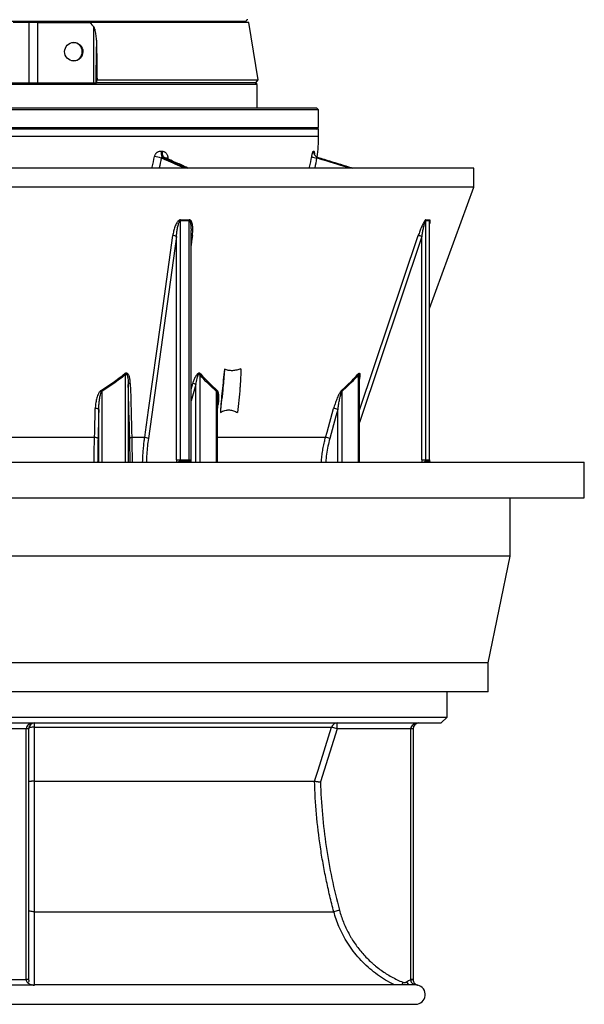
# Model space of a CAD drawing. Header units: millimetres. Extents: x 3239 to 9129, y 147 to 12352.
# Tile 2 of 5: x 6217 to 9129, y 147 to 5221. Entities that reach past the tile are written whole.
import ezdxf

# ---------------------------------------------------------------- set-up
doc = ezdxf.new("R2010")
doc.units = ezdxf.units.MM
doc.header["$LTSCALE"] = 5

msp = doc.modelspace()

# ---------------------------------------------------------------- linework, layer by layer
at = {"color": 8, "linetype": 'Continuous', "lineweight": 25}
for p, q in [((7383.7, 5211.7), (4983.6, 5211.7)), ((4608.6, 4621.7), (7758.6, 4621.7)), ((6981, 4508.2), (6980.6, 4503.7)), ((8290.9, 4103.5), (7968.9, 3146.1)), ((6762.2, 2941.3), (6762.2, 3390.9)), ((7146.4, 3390.9), (7146.4, 2941.3)), ((7964.5, 2941.3), (7964.5, 3390.9)), ((6640.1, 3305.1), (6640.1, 2941.3)), ((6777.1, 3341.6), (6777.1, 2941.3)), ((7101, 3317.5), (7109.6, 3346.7)), ((7125.9, 3341.6), (7101, 3257.2)), ((7125.9, 2941.3), (7125.9, 3341.6)), ((7232.6, 2941.3), (7232.6, 3305.1)), ((7878.2, 3305.1), (7878.2, 2941.3)), ((6625.2, 2941.3), (6625.2, 3212.1)), ((7237.1, 3217.3), (7237, 3217)), ((7857.8, 2941.3), (7857.8, 3212.1)), ((7794.4, 3067.6), (7237, 3067.6)), ((7046.3, 2944.6), (7047, 2941.3)), ((7091.7, 2952.1), (7101, 2952.1)), ((7093.2, 2941.3), (7092.5, 2944.6)), ((8312.4, 2944.6), (8314.1, 2941.3)), ((8329.7, 2952.1), (8330.8, 2952.1)), ((8333.3, 2941.3), (8331.5, 2944.6)), ((8192.7, 260.2), (8187.1, 246.6)), ((8211.8, 262.3), (8222.7, 246.6))]:
    msp.add_line(p, q, dxfattribs=at)
at = {"color": 7, "linetype": 'Continuous', "lineweight": 25}
for p, q in [((6266.8, 5206.6), (6183.6, 5206.6)), ((6266.8, 4896.6), (6266.8, 5206.6)), ((6310.2, 5206.6), (6266.8, 5206.6)), ((6311.1, 4896.6), (6310.2, 5206.6)), ((6310.2, 5206.6), (6392, 5206.6)), ((6392, 5206.6), (6579.5, 5206.6)), ((7398.6, 5206.6), (6579.5, 5206.6)), ((6599.8, 4896.6), (6598.9, 5184.1)), ((7383.6, 5206.6), (7383.7, 5211.7)), ((7446.3, 4911.4), (7398.6, 5206.6)), ((6610.9, 4896.6), (6614, 5081)), ((7441.1, 4886.6), (4926.1, 4886.6)), ((5754.1, 4896.6), (6613.1, 4896.6)), ((6613.9, 4896.6), (6613.1, 4896.6)), ((6613.9, 4896.6), (6616.1, 4911.4)), ((7435.6, 4896.6), (6613.9, 4896.6)), ((6616.1, 4911.4), (7446.3, 4911.4)), ((7441.1, 4886.6), (7431.1, 4896.6)), ((7435.6, 4896.6), (7446.3, 4911.4)), ((7441.1, 4766.6), (7441.1, 4886.6)), ((7758.6, 4756.6), (4608.6, 4756.6)), ((4618.6, 4766.6), (7748.6, 4766.6)), ((7758.6, 4756.6), (7748.6, 4766.6)), ((7758.6, 4666.6), (7758.6, 4756.6)), ((4608.6, 4666.6), (7638.8, 4666.6)), ((7638.8, 4656.6), (4608.6, 4656.6)), ((7638.8, 4666.6), (7758.6, 4666.6)), ((7758.6, 4656.6), (7638.8, 4656.6)), ((7748.6, 4656.6), (7758.6, 4666.6)), ((7758.6, 4621.7), (7758.6, 4656.6)), ((6964.7, 4510.7), (6964.2, 4510.9)), ((6964.7, 4510.8), (6964.6, 4510.8)), ((7752.9, 4512.6), (7753.7, 4512.4)), ((7752.9, 4512.6), (7753.9, 4512.3)), ((8377.9, 4456.6), (3808.6, 4456.6)), ((8558.6, 4456.6), (8377.9, 4456.6)), ((8558.6, 4358.5), (8558.6, 4456.6)), ((8377.9, 4358.5), (3808.6, 4358.5)), ((8330.8, 3732.5), (8558.6, 4358.5)), ((8558.6, 4358.5), (8377.9, 4358.5)), ((7045.5, 4184.5), (7045.5, 2952.1)), ((7091.7, 2952.1), (7091.7, 4184.5)), ((8310.5, 4184.5), (8310.5, 2952.1)), ((8329.7, 2952.1), (8329.7, 4184.5)), ((8330.8, 2952.1), (8330.8, 4178.3)), ((7101, 2952.1), (7101, 4134.5)), ((7101, 4134.5), (7101, 4134.5)), ((7025.9, 4103.5), (6880.9, 3062.4)), ((7025.9, 2952.1), (7025.9, 4103.5)), ((8290.9, 2952.1), (8290.9, 4103.5)), ((6762.2, 3390.9), (6758.2, 3396)), ((7968.8, 3383.9), (7968.7, 3385.1)), ((7968.9, 2941.3), (7968.9, 3384)), ((6640.1, 3305.1), (6636.9, 3310.3)), ((7237, 2941.3), (7237, 3268.5)), ((6603.3, 3067.6), (5764, 3067.6)), ((6862, 3067.6), (6795.2, 3067.6)), ((7025.9, 2952.1), (7045.5, 2952.1)), ((7045.5, 2952.1), (7091.7, 2952.1)), ((7092.5, 2944.6), (7046.3, 2944.6)), ((8290.9, 2952.1), (8310.5, 2952.1)), ((8310.5, 2952.1), (8329.7, 2952.1)), ((8331.5, 2944.6), (8312.4, 2944.6)), ((8334.3, 2941.3), (8332.8, 2944.2)), ((3238.6, 2941.3), (9128.6, 2941.3)), ((9128.6, 2756.3), (9128.6, 2941.3)), ((3238.6, 2756.3), (9128.6, 2756.3)), ((8746.1, 2456.3), (8746.1, 2756.3)), ((8746.1, 2456.3), (3621.1, 2456.3)), ((8633.6, 1906.3), (8746.1, 2456.3)), ((8633.6, 1906.3), (3733.6, 1906.3)), ((8633.6, 1756.3), (8633.6, 1906.3)), ((8633.6, 1756.3), (3733.6, 1756.3)), ((8421.1, 1626.6), (8421.1, 1756.3)), ((3946.1, 1626.6), (8421.1, 1626.6)), ((8391.1, 1596.6), (8421.1, 1626.6)), ((3976.1, 1596.6), (8391.1, 1596.6)), ((6291.8, 1575.5), (7825.6, 1575.5)), ((7854.2, 1566.6), (7825.6, 1575.5)), ((7854.2, 1566.6), (7854.2, 1596.6)), ((6251.1, 1566.6), (6116.1, 1566.6)), ((6263.6, 1566.6), (6251.1, 1566.6)), ((6251.1, 274.4), (6251.1, 1566.6)), ((6263.6, 1566.6), (6263.6, 274.4)), ((7854.2, 1566.6), (7768.1, 1292.4)), ((8233.6, 1566.6), (7854.2, 1566.6)), ((8246.1, 1566.6), (8233.6, 1566.6)), ((8233.6, 274.6), (8233.6, 1566.6)), ((8246.1, 1566.6), (8246.1, 274.6)), ((6291.7, 1296.6), (7738, 1296.6)), ((6291.8, 623.7), (7837.3, 623.7)), ((7866.2, 631.6), (7837.3, 623.7)), ((6263.6, 274.4), (6251.1, 274.4)), ((6263.6, 262.3), (6263.6, 260.2)), ((6263.6, 258.7), (6263.6, 258.7)), ((6263.6, 258.7), (6263.6, 258.7)), ((8246.1, 274.6), (8233.6, 274.6)), ((8246.2, 273.4), (8233.7, 273)), ((8257.5, 246.6), (6293.7, 246.6)), ((8269.1, 245.2), (8256.6, 246.3)), ((4108.6, 146.6), (8258.6, 146.6))]:
    msp.add_line(p, q, dxfattribs=at)
at = {"color": 7, "linetype": 'Continuous', "lineweight": 25, "flags": 128}
for points in [[(6946.5, 4544.2), (6946.3, 4539), (6946.4, 4533.9), (6947, 4529), (6948, 4524.4), (6949.4, 4520.4), (6951.2, 4517), (6953.2, 4514.3), (6955.5, 4512.4)], [(6952.2, 4543.8), (6951.9, 4538.6), (6952, 4533.5), (6952.6, 4528.6), (6953.7, 4524.1), (6955.1, 4520.1), (6956.8, 4516.6), (6958.9, 4513.9), (6961.2, 4512)], [(6862, 3067.6), (6865.9, 3095.8), (6881.6, 3208.5), (6944.4, 3659.5), (7007, 4108.6)], [(6603.3, 3067.6), (6604, 3095.7), (6607.2, 3217.3)], [(6625.2, 3212.1), (6624.6, 3213.2), (6623.4, 3214.3), (6621.6, 3215.2), (6619.3, 3216), (6616.5, 3216.7), (6613.5, 3217.1), (6610.3, 3217.3), (6607.2, 3217.3)], [(6625.2, 3212.1), (6624.3, 3177.9), (6621.3, 3062.4)], [(7794.4, 3067.6), (7802.2, 3095.7), (7836, 3217.3)], [(7857.8, 3212.1), (7848.3, 3177.9), (7816.2, 3062.4)], [(6621.3, 3062.4), (6620.8, 3063.5), (6619.6, 3064.6), (6617.7, 3065.5), (6615.4, 3066.3), (6612.7, 3067), (6609.6, 3067.4), (6606.4, 3067.6), (6603.3, 3067.6)], [(6291.8, 1575.5), (6286.2, 1575.3), (6280.9, 1574.7), (6276, 1573.8), (6271.8, 1572.7), (6268.3, 1571.4), (6265.7, 1569.9), (6264.2, 1568.3), (6263.6, 1566.6)], [(6291.8, 1575.5), (6291.7, 1518.3), (6291.7, 1296.6)], [(7738, 1296.6), (7756, 1353.8), (7825.6, 1575.5)], [(6291.8, 623.7), (6286.2, 624), (6280.9, 624.5), (6276, 625.2), (6271.8, 626.2), (6268.3, 627.4), (6265.7, 628.7), (6264.2, 630.1), (6263.6, 631.6)]]:
    msp.add_lwpolyline(points, dxfattribs=at)
at = {"color": 8, "linetype": 'Continuous', "lineweight": 25, "flags": 128}
for points in [[(6981, 4508.2), (6975.7, 4508), (6971.7, 4507.6)], [(7108, 4108.6), (7104, 4080.4), (7101, 4058.3)], [(7968.9, 3206.5), (7969.6, 3208.5), (8121.3, 3659.5), (8272.3, 4108.6)], [(8331.5, 2944.6), (8332.4, 2944.4), (8332.8, 2944.2)]]:
    msp.add_lwpolyline(points, dxfattribs=at)
at = {"color": 7, "linetype": 'Continuous', "lineweight": 25}
for centre, radius, start, end in [((7393.7, 5211.5), 10, 91, 179), ((6493.4, 5057.4), 46.7, 359.0242, 88.9898), ((6493.4, 5055.8), 46.7, 272.3093, 0.9604), ((7008.6, 4621.7), 750, 351.7255, 0), ((6832.2, 4045.9), 476.7, 76.0149, 80.2797), ((7758.5, 4591.4), 83.5, 244.9336, 263.2316), ((7083.1, 4183.5), 37.6, 170.657, 178.5119), ((7128.9, 4185.5), 37.2, 173.7372, 181.6501), ((8326.7, 4184.3), 16.2, 160.8516, 179.3688), ((8345.7, 4184.7), 16, 162.0458, 180.6956), ((7008.3, 4075.9), 32.7, 57.3824, 92.304), ((8262.4, 4036.1), 73.2, 67.0163, 82.1907), ((7167.1, 3379.2), 23.8, 135.1683, 150.6681), ((7977, 3398.1), 14.4, 188.2519, 209.9937), ((6787.2, 3334.4), 12.4, 86.8585, 144.2921), ((7101.1, 3291.3), 56.1, 63.7926, 81.3548), ((7253.6, 3295.7), 23, 140.7884, 155.836), ((7892.5, 3311.7), 15.8, 185.2025, 204.6078), ((7835.4, 3166.1), 51.2, 64.1197, 89.3082), ((6794.7, 3055.5), 12.1, 87.37, 144.9751), ((6863.2, 3034.9), 32.6, 57.3616, 92.2295), ((7793.9, 3016.5), 51.1, 64.0862, 89.3794), ((7080.8, 2951.9), 35.3, 179.7178, 191.9915), ((7127, 2951.9), 35.3, 179.7178, 191.9915), ((8326.5, 2952.1), 16, 179.893, 207.9154), ((8345.6, 2952.1), 16, 179.893, 207.9154), ((6293.6, 1566.6), 30, 90, 180), ((6363.1, 1579.8), 71.4, 166.3854, 183.3766), ((7854.2, 1566.6), 30, 90.0154, 162.6194), ((8276.1, 1566.6), 30, 90, 180), ((6254.3, 127.1), 146.7, 86.3354, 91.2199), ((6293.6, 276.6), 30, 249.2135, 270.1605), ((8276.1, 274.6), 30, 227.7935, 257.3324), ((8258.6, 196.6), 50, 270, 77.3886)]:
    msp.add_arc(centre, radius, start, end, dxfattribs=at)
at = {"color": 8, "linetype": 'Continuous', "lineweight": 25}
for centre, radius, start, end in [((7762.5, 4540.7), 29.7, 173.2989, 251.2008), ((7763.5, 4540.4), 29.7, 173.3178, 249.114), ((7107.3, 4089.5), 19.1, 87.8791, 109.3042), ((7100.1, 2952), 74.2, 179.8921, 188.2339), ((7046.4, 2914), 30.6, 90.2825, 116.7185), ((7094, 2934.1), 10.6, 43.004, 98.1939), ((8323.1, 2952.1), 32.2, 179.9573, 199.5044), ((8316.3, 2915.8), 29.1, 97.7539, 118.5413)]:
    msp.add_arc(centre, radius, start, end, dxfattribs=at)
at = {"color": 7, "linetype": 'Continuous', "lineweight": 25}
msp.add_ellipse((6496.1, 5056.6), major_axis=(-9, 46.7), ratio=0.987708, dxfattribs=at)
for centre in [(6293.6, 1566.6), (8276.1, 1566.6)]:
    msp.add_ellipse(centre, major_axis=(42.5, 0), ratio=0.705882, start_param=1.570796, end_param=3.141593, dxfattribs=at)
for points in [[(6579.5, 5206.6), (6586.1, 5199.2), (6592.6, 5191.7), (6598.9, 5184.1)], [(6614, 5081), (6614.7, 5024.4), (6615.4, 4967.9), (6616.1, 4911.4)], [(6946.5, 4544.2), (6948.4, 4544), (6950.3, 4543.9), (6952.2, 4543.8)], [(7733, 4544.2), (7733.3, 4544), (7733.7, 4543.9), (7734, 4543.8)], [(6961.2, 4512), (6959.3, 4512.1), (6957.4, 4512.2), (6955.5, 4512.4)], [(7091.7, 4184.5), (7076.3, 4184), (7060.9, 4184), (7045.5, 4184.5)], [(7046, 4189.6), (7061.3, 4189.1), (7076.6, 4189.1), (7091.9, 4189.6)], [(8329.7, 4184.5), (8323.3, 4184), (8316.9, 4184), (8310.5, 4184.5)], [(8311.4, 4189.6), (8317.8, 4189.1), (8324.1, 4189.1), (8330.5, 4189.6)], [(7232.6, 3305.1), (7202.8, 3331.5), (7174.1, 3360.3), (7146.4, 3390.9)], [(7150.2, 3396), (7177.7, 3365.4), (7206.2, 3336.6), (7235.8, 3310.3)], [(6784.8, 3062.4), (6782.2, 3155.4), (6779.7, 3248.5), (6777.1, 3341.6)], [(6787.8, 3346.7), (6790.3, 3253.6), (6792.7, 3160.6), (6795.2, 3067.6)], [(6291.7, 1296.6), (6291.6, 1296.6), (6291.6, 1296.6), (6291.6, 1296.6)], [(7738, 1296.6), (7738, 1296.6), (7738, 1296.6), (7738, 1296.6)], [(6251.1, 273.7), (6251.1, 273.9), (6251.1, 274.2), (6251.1, 274.4)], [(6263.6, 274.4), (6263.6, 274.1), (6263.6, 273.8), (6263.6, 273.5)], [(8233.7, 273), (8233.7, 273.5), (8233.6, 274), (8233.6, 274.6)], [(8246.1, 274.6), (8246.1, 274.2), (8246.2, 273.8), (8246.2, 273.4)]]:
    msp.add_open_spline(points, degree=3, dxfattribs=at)
for points, knots in [([(6598.9, 5184.1), (6599.6, 5183.2), (6600.2, 5182.3), (6601.1, 5180.3), (6601.6, 5179.3), (6602.8, 5176.2), (6603.4, 5174.1), (6605.2, 5167.7), (6606.1, 5163.4), (6607.8, 5154.8), (6608.5, 5150.5), (6609.8, 5141.8), (6610.3, 5137.4), (6611.8, 5124.4), (6612.5, 5115.7), (6613.6, 5098.3), (6613.9, 5089.7), (6614, 5081)], [0, 0, 0, 0, 0.03125, 0.03125, 0.0625, 0.0625, 0.125, 0.125, 0.25, 0.25, 0.375, 0.375, 0.5, 0.5, 0.75, 0.75, 1, 1, 1, 1]), ([(6912.7, 4515.7), (6913.1, 4517.8), (6913.7, 4519.9), (6915.2, 4523.9), (6916.1, 4525.8), (6917.7, 4528.5), (6918.3, 4529.4), (6919.5, 4531.1), (6920.2, 4531.9), (6922.2, 4534.2), (6923.6, 4535.7), (6926, 4537.6), (6926.8, 4538.2), (6928.4, 4539.3), (6929.3, 4539.9), (6931.8, 4541.3), (6933.6, 4542.1), (6937.3, 4543.3), (6939.1, 4543.7), (6942.8, 4544.2), (6944.7, 4544.3), (6946.5, 4544.2)], [0, 0, 0, 0, 0.125, 0.125, 0.25, 0.25, 0.3125, 0.3125, 0.375, 0.375, 0.5, 0.5, 0.5625, 0.5625, 0.625, 0.625, 0.75, 0.75, 0.875, 0.875, 1, 1, 1, 1]), ([(6952.2, 4543.8), (6954.2, 4543.7), (6956.2, 4543.4), (6960.1, 4542.3), (6962, 4541.5), (6964.7, 4540.2), (6965.6, 4539.6), (6967.3, 4538.5), (6968.1, 4537.9), (6970.5, 4536), (6972, 4534.5), (6974.6, 4531.3), (6975.9, 4529.5), (6977.9, 4525.7), (6978.8, 4523.7), (6979.8, 4520.5), (6980.1, 4519.4), (6980.5, 4517.2), (6980.7, 4516.1), (6981.1, 4512.8), (6981.2, 4510.5), (6981, 4508.2)], [0, 0, 0, 0, 0.125, 0.125, 0.25, 0.25, 0.3125, 0.3125, 0.375, 0.375, 0.5, 0.5, 0.625, 0.625, 0.75, 0.75, 0.8125, 0.8125, 0.875, 0.875, 1, 1, 1, 1]), ([(7723.1, 4515.7), (7723.4, 4517.8), (7723.8, 4519.9), (7724.6, 4523.9), (7725, 4525.8), (7725.7, 4528.5), (7725.9, 4529.4), (7726.3, 4531.1), (7726.5, 4531.9), (7727.2, 4534.2), (7727.6, 4535.7), (7728.3, 4537.6), (7728.5, 4538.2), (7729, 4539.3), (7729.2, 4539.9), (7729.9, 4541.3), (7730.3, 4542.1), (7731.1, 4543.3), (7731.5, 4543.7), (7732.3, 4544.2), (7732.7, 4544.3), (7733, 4544.2)], [0, 0, 0, 0, 0.125, 0.125, 0.25, 0.25, 0.3125, 0.3125, 0.375, 0.375, 0.5, 0.5, 0.5625, 0.5625, 0.625, 0.625, 0.75, 0.75, 0.875, 0.875, 1, 1, 1, 1]), ([(7753, 4512.8), (7752.3, 4513), (7749.7, 4513.8), (7745.9, 4516.3), (7742, 4519.7), (7739.1, 4523.4), (7737.4, 4526.7), (7736.5, 4528.8), (7736.4, 4529.4), (7736.4, 4529.4)], [0, 0, 0, 0, 0.0828361, 0.2999803, 0.5002181, 0.6825711, 0.8439085, 0.9793021, 1, 1, 1, 1]), ([(6955.5, 4512.4), (6954.6, 4512.6), (6953.7, 4512.7), (6951.9, 4512.8), (6951, 4512.8), (6949.6, 4512.4), (6949.2, 4512.2), (6948.4, 4511.7), (6948.1, 4511.4), (6947.3, 4510.3), (6947.2, 4509.3), (6947.4, 4508.5)], [0, 0, 0, 0, 0.25, 0.25, 0.5, 0.5, 0.625, 0.625, 0.75, 0.75, 1, 1, 1, 1]), ([(7085.8, 4456.6), (7075.3, 4461.3), (7042.9, 4475.9), (7002.8, 4494), (6972.5, 4507.3), (6964.7, 4510.7)], [0, 0, 0, 0, 0.260538, 0.811767, 1, 1, 1, 1]), ([(7753.7, 4512.4), (7753, 4512.6), (7752.3, 4512.7), (7750.9, 4512.8), (7750.2, 4512.8), (7749.3, 4512.4), (7749.1, 4512.2), (7748.6, 4511.7), (7748.5, 4511.4), (7748.2, 4510.3), (7748.3, 4509.3), (7748.6, 4508.5)], [0, 0, 0, 0, 0.25, 0.25, 0.5, 0.5, 0.625, 0.625, 0.75, 0.75, 1, 1, 1, 1]), ([(7753.7, 4512.4), (7764.7, 4509), (7813.2, 4494.1), (7873.9, 4475.5), (7923.7, 4460.3), (7935.9, 4456.6)], [0, 0, 0, 0, 0.18181, 0.798395, 1, 1, 1, 1]), ([(7046, 4189.6), (7045, 4189.6), (7044.1, 4189.5), (7042.2, 4189), (7041.2, 4188.6), (7038.5, 4187.2), (7036.9, 4186), (7033.9, 4183.2), (7032.6, 4181.6), (7030.1, 4178.5), (7029, 4176.8), (7025.8, 4171.7), (7023.9, 4168.1), (7020.6, 4160.8), (7019.1, 4157.2), (7015.1, 4146.2), (7013, 4138.7), (7009.4, 4123.7), (7008, 4116.2), (7007, 4108.6)], [0, 0, 0, 0, 0.03125, 0.03125, 0.0625, 0.0625, 0.125, 0.125, 0.1875, 0.1875, 0.25, 0.25, 0.375, 0.375, 0.5, 0.5, 0.75, 0.75, 1, 1, 1, 1]), ([(7025.9, 4103.5), (7026.4, 4110.5), (7027, 4117.6), (7028.7, 4131.6), (7029.6, 4138.6), (7031.4, 4149.1), (7032.1, 4152.6), (7033.6, 4159.6), (7034.4, 4163.1), (7035.9, 4168.3), (7036.4, 4170), (7037.6, 4173.4), (7038.2, 4175.1), (7039.2, 4177.5), (7039.6, 4178.3), (7040.4, 4179.9), (7040.9, 4180.7), (7041.9, 4182.2), (7042.5, 4182.9), (7043.5, 4183.8), (7043.9, 4184), (7044.7, 4184.4), (7045.1, 4184.5), (7045.5, 4184.5)], [0, 0, 0, 0, 0.25, 0.25, 0.5, 0.5, 0.625, 0.625, 0.75, 0.75, 0.8125, 0.8125, 0.875, 0.875, 0.90625, 0.90625, 0.9375, 0.9375, 0.96875, 0.96875, 0.984375, 0.984375, 1, 1, 1, 1]), ([(7108, 4108.6), (7109, 4116.2), (7109.7, 4123.7), (7110.4, 4138.7), (7110.3, 4146.2), (7109.5, 4157.2), (7109, 4160.9), (7108, 4166.3), (7107.7, 4168.1), (7106.8, 4171.7), (7106.3, 4173.4), (7105.1, 4176.8), (7104.5, 4178.5), (7102.9, 4181.7), (7102, 4183.2), (7100.4, 4185.3), (7099.8, 4186), (7098.5, 4187.2), (7097.8, 4187.7), (7096.3, 4188.6), (7095.5, 4189), (7093.8, 4189.5), (7092.9, 4189.6), (7091.9, 4189.6)], [0, 0, 0, 0, 0.25, 0.25, 0.5, 0.5, 0.625, 0.625, 0.6875, 0.6875, 0.75, 0.75, 0.8125, 0.8125, 0.875, 0.875, 0.90625, 0.90625, 0.9375, 0.9375, 0.96875, 0.96875, 1, 1, 1, 1]), ([(8311.4, 4189.6), (8311, 4189.6), (8310.6, 4189.5), (8309.7, 4189), (8309.2, 4188.6), (8307.6, 4187.2), (8306.6, 4186), (8304.5, 4183.2), (8303.6, 4181.6), (8301.6, 4178.5), (8300.7, 4176.8), (8297.9, 4171.7), (8296.1, 4168.1), (8292.6, 4160.8), (8291, 4157.2), (8286.2, 4146.2), (8283.2, 4138.7), (8277.6, 4123.7), (8274.9, 4116.2), (8272.3, 4108.6)], [0, 0, 0, 0, 0.03125, 0.03125, 0.0625, 0.0625, 0.125, 0.125, 0.1875, 0.1875, 0.25, 0.25, 0.375, 0.375, 0.5, 0.5, 0.75, 0.75, 1, 1, 1, 1]), ([(8290.9, 4103.5), (8292.1, 4110.5), (8293.4, 4117.6), (8296, 4131.6), (8297.4, 4138.6), (8299.7, 4149.1), (8300.4, 4152.6), (8302, 4159.6), (8302.9, 4163.1), (8304.2, 4168.3), (8304.7, 4170), (8305.6, 4173.4), (8306.1, 4175.1), (8306.9, 4177.5), (8307.2, 4178.3), (8307.8, 4179.9), (8308.1, 4180.7), (8308.7, 4182.2), (8309, 4182.9), (8309.6, 4183.8), (8309.8, 4184), (8310.2, 4184.4), (8310.4, 4184.5), (8310.5, 4184.5)], [0, 0, 0, 0, 0.25, 0.25, 0.5, 0.5, 0.625, 0.625, 0.75, 0.75, 0.8125, 0.8125, 0.875, 0.875, 0.90625, 0.90625, 0.9375, 0.9375, 0.96875, 0.96875, 0.984375, 0.984375, 1, 1, 1, 1]), ([(7273.5, 3420.8), (7271.3, 3402.1), (7269.2, 3383.4), (7265.2, 3346.1), (7263.3, 3327.5), (7257.8, 3271.7), (7254.5, 3234.5), (7252, 3197.4)], [0, 0, 0, 0, 0.25, 0.25, 0.5, 0.5, 1, 1, 1, 1]), ([(7273.5, 3420.8), (7272.4, 3407.9), (7270.2, 3379.5), (7267.6, 3348.6), (7261.7, 3286.2), (7256.2, 3240.2), (7252, 3197.4)], [0.4782497, 0.4782497, 0.4782497, 0.4782497, 0.5, 0.5262991, 0.53125, 0.6079616, 0.6079616, 0.6079616, 0.6079616]), ([(7358.2, 3422.6), (7350.9, 3419.7), (7343.6, 3417.3), (7332.5, 3414.6), (7328.9, 3413.9), (7321.6, 3412.8), (7318, 3412.5), (7310.8, 3412.2), (7307.2, 3412.2), (7301.9, 3412.7), (7300.2, 3412.9), (7296.7, 3413.4), (7294.9, 3413.7), (7286.3, 3415.5), (7279.7, 3417.8), (7273.5, 3420.8)], [0, 0, 0, 0, 0.25, 0.25, 0.375, 0.375, 0.5, 0.5, 0.625, 0.625, 0.6875, 0.6875, 0.75, 0.75, 1, 1, 1, 1]), ([(7358.2, 3422.6), (7357.7, 3408.1), (7356.5, 3378.1), (7354.7, 3345.6), (7350.1, 3283.8), (7344.7, 3238.5), (7339.6, 3196.4)], [0.4756122, 0.4756122, 0.4756122, 0.4756122, 0.5, 0.5262991, 0.53125, 0.6071074, 0.6071074, 0.6071074, 0.6071074]), ([(6636.9, 3310.3), (6657.9, 3323.5), (6678.5, 3337.3), (6718.9, 3365.9), (6738.7, 3380.7), (6758.2, 3396)], [0, 0, 0, 0, 0.5, 0.5, 1, 1, 1, 1]), ([(6762.2, 3390.9), (6742.5, 3375.6), (6722.6, 3360.8), (6681.9, 3332.1), (6661.2, 3318.3), (6640.1, 3305.1)], [0, 0, 0, 0, 0.5, 0.5, 1, 1, 1, 1]), ([(6787.8, 3346.7), (6787.7, 3352.6), (6787.3, 3358.5), (6786.1, 3367.1), (6785.6, 3369.9), (6784.4, 3375.5), (6783.7, 3378.3), (6782, 3383.8), (6780.9, 3386.5), (6778.9, 3390.3), (6778.2, 3391.5), (6776.6, 3393.9), (6775.7, 3395), (6773.6, 3397), (6772.4, 3397.8), (6770.4, 3398.8), (6769.7, 3399), (6768.3, 3399.4), (6767.5, 3399.5), (6766, 3399.5), (6765.2, 3399.4), (6763.7, 3399), (6763, 3398.8), (6760.8, 3397.9), (6759.4, 3397), (6758.2, 3396)], [0, 0, 0, 0, 0.25, 0.25, 0.375, 0.375, 0.5, 0.5, 0.625, 0.625, 0.6875, 0.6875, 0.75, 0.75, 0.8125, 0.8125, 0.84375, 0.84375, 0.875, 0.875, 0.90625, 0.90625, 0.9375, 0.9375, 1, 1, 1, 1]), ([(6762.2, 3390.9), (6762.5, 3391.4), (6762.9, 3392), (6763.7, 3393), (6764.2, 3393.4), (6765, 3394), (6765.3, 3394.1), (6766, 3394.3), (6766.3, 3394.3), (6766.9, 3394.3), (6767.2, 3394.2), (6767.8, 3394), (6768.1, 3393.8), (6768.8, 3393.3), (6769.2, 3392.8), (6769.9, 3391.8), (6770.3, 3391.2), (6771.1, 3389.6), (6771.6, 3388.4), (6772.8, 3384.8), (6773.4, 3382.3), (6774.4, 3377.3), (6774.8, 3374.8), (6775.8, 3367.2), (6776.3, 3362.1), (6776.9, 3351.9), (6777, 3346.8), (6777.1, 3341.6)], [0, 0, 0, 0, 0.03125, 0.03125, 0.0625, 0.0625, 0.078125, 0.078125, 0.09375, 0.09375, 0.109375, 0.109375, 0.125, 0.125, 0.15625, 0.15625, 0.1875, 0.1875, 0.25, 0.25, 0.375, 0.375, 0.5, 0.5, 0.75, 0.75, 1, 1, 1, 1]), ([(7150.2, 3396), (7149.3, 3397), (7148.3, 3397.9), (7146.6, 3398.8), (7145.9, 3399), (7144.6, 3399.4), (7143.9, 3399.5), (7142.5, 3399.5), (7141.8, 3399.4), (7140.4, 3399), (7139.7, 3398.8), (7137.6, 3397.8), (7136.3, 3397), (7133.8, 3395), (7132.7, 3393.9), (7130.6, 3391.6), (7129.6, 3390.3), (7126.8, 3386.6), (7125.1, 3383.9), (7122, 3378.4), (7120.5, 3375.6), (7117.9, 3370), (7116.7, 3367.1), (7113.3, 3358.5), (7111.3, 3352.6), (7109.6, 3346.7)], [0, 0, 0, 0, 0.0625, 0.0625, 0.09375, 0.09375, 0.125, 0.125, 0.15625, 0.15625, 0.1875, 0.1875, 0.25, 0.25, 0.3125, 0.3125, 0.375, 0.375, 0.5, 0.5, 0.625, 0.625, 0.75, 0.75, 1, 1, 1, 1]), ([(7125.9, 3341.6), (7126.7, 3346.7), (7127.5, 3351.9), (7129.5, 3362.1), (7130.6, 3367.2), (7132.5, 3374.8), (7133.2, 3377.3), (7134.8, 3382.3), (7135.7, 3384.7), (7137.3, 3388.3), (7137.9, 3389.5), (7138.9, 3391.2), (7139.3, 3391.7), (7140.1, 3392.7), (7140.5, 3393.2), (7141.5, 3394), (7142.1, 3394.3), (7143, 3394.3), (7143.3, 3394.3), (7143.8, 3394.1), (7144.1, 3394), (7144.8, 3393.5), (7145.2, 3393), (7145.8, 3392), (7146.1, 3391.5), (7146.4, 3390.9)], [0, 0, 0, 0, 0.25, 0.25, 0.5, 0.5, 0.625, 0.625, 0.75, 0.75, 0.8125, 0.8125, 0.84375, 0.84375, 0.875, 0.875, 0.90625, 0.90625, 0.921875, 0.921875, 0.9375, 0.9375, 0.96875, 0.96875, 1, 1, 1, 1]), ([(7876.8, 3310.3), (7891.7, 3323.5), (7906.3, 3337.3), (7934.9, 3365.9), (7948.9, 3380.7), (7962.7, 3396)], [0, 0, 0, 0, 0.5, 0.5, 1, 1, 1, 1]), ([(7964.5, 3390.9), (7950.6, 3375.6), (7936.5, 3360.8), (7907.8, 3332.1), (7893.1, 3318.3), (7878.2, 3305.1)], [0, 0, 0, 0, 0.5, 0.5, 1, 1, 1, 1]), ([(6636.9, 3310.3), (6636, 3309.7), (6635.1, 3309), (6633.5, 3307.6), (6632.7, 3306.8), (6630.4, 3304.4), (6629.1, 3302.7), (6626.7, 3299.1), (6625.6, 3297.3), (6623.6, 3293.5), (6622.6, 3291.6), (6620, 3285.9), (6618.5, 3282), (6615.9, 3274), (6614.7, 3270), (6611.6, 3257.9), (6610.2, 3249.8), (6608, 3233.6), (6607.4, 3225.4), (6607.2, 3217.3)], [0, 0, 0, 0, 0.03125, 0.03125, 0.0625, 0.0625, 0.125, 0.125, 0.1875, 0.1875, 0.25, 0.25, 0.375, 0.375, 0.5, 0.5, 0.75, 0.75, 1, 1, 1, 1]), ([(6625.2, 3212.1), (6625.3, 3220), (6625.6, 3227.9), (6626.6, 3243.6), (6627.3, 3251.5), (6628.7, 3263.2), (6629.3, 3267.2), (6630.5, 3275), (6631.3, 3278.9), (6632.9, 3286.6), (6633.9, 3290.5), (6635.7, 3296.2), (6636.4, 3298.1), (6637.6, 3300.8), (6638, 3301.7), (6639, 3303.5), (6639.5, 3304.3), (6640.1, 3305.1)], [0, 0, 0, 0, 0.25, 0.25, 0.5, 0.5, 0.625, 0.625, 0.75, 0.75, 0.875, 0.875, 0.9375, 0.9375, 0.96875, 0.96875, 1, 1, 1, 1]), ([(7237.1, 3217.3), (7239.1, 3225.4), (7240.7, 3233.6), (7243.1, 3249.8), (7243.9, 3257.9), (7244.5, 3270), (7244.5, 3274), (7244.3, 3282), (7244.1, 3285.9), (7243.3, 3291.7), (7243, 3293.6), (7242.2, 3297.4), (7241.7, 3299.2), (7240.9, 3301.8), (7240.6, 3302.7), (7239.8, 3304.4), (7239.5, 3305.2), (7238.2, 3307.6), (7237.1, 3309.1), (7235.8, 3310.3)], [0, 0, 0, 0, 0.25, 0.25, 0.5, 0.5, 0.625, 0.625, 0.75, 0.75, 0.8125, 0.8125, 0.875, 0.875, 0.90625, 0.90625, 0.9375, 0.9375, 1, 1, 1, 1]), ([(7876.8, 3310.3), (7876.2, 3309.7), (7875.5, 3309), (7874.3, 3307.6), (7873.6, 3306.8), (7871.8, 3304.4), (7870.6, 3302.7), (7868.3, 3299.1), (7867.2, 3297.3), (7865.2, 3293.5), (7864.1, 3291.6), (7861.2, 3285.9), (7859.3, 3282), (7855.8, 3274), (7854.1, 3270), (7849.2, 3257.9), (7846.3, 3249.8), (7840.8, 3233.6), (7838.3, 3225.4), (7836, 3217.3)], [0, 0, 0, 0, 0.03125, 0.03125, 0.0625, 0.0625, 0.125, 0.125, 0.1875, 0.1875, 0.25, 0.25, 0.375, 0.375, 0.5, 0.5, 0.75, 0.75, 1, 1, 1, 1]), ([(7857.8, 3212.1), (7858.9, 3220), (7860.1, 3227.9), (7862.7, 3243.6), (7864.1, 3251.5), (7866.5, 3263.2), (7867.3, 3267.2), (7869, 3275), (7869.9, 3278.9), (7871.9, 3286.6), (7872.9, 3290.5), (7874.6, 3296.2), (7875.2, 3298.1), (7876.3, 3300.8), (7876.6, 3301.7), (7877.4, 3303.5), (7877.8, 3304.3), (7878.2, 3305.1)], [0, 0, 0, 0, 0.25, 0.25, 0.5, 0.5, 0.625, 0.625, 0.75, 0.75, 0.875, 0.875, 0.9375, 0.9375, 0.96875, 0.96875, 1, 1, 1, 1]), ([(7252, 3197.4), (7255.8, 3199.7), (7259.6, 3201.7), (7267.4, 3205.2), (7271.4, 3206.6), (7279.4, 3208.7), (7283.4, 3209.4), (7289.2, 3209.9), (7291.1, 3210), (7295, 3210), (7296.9, 3210), (7306.4, 3209.3), (7313.5, 3207.6), (7327, 3203), (7333.4, 3199.9), (7339.6, 3196.4)], [0, 0, 0, 0, 0.125, 0.125, 0.25, 0.25, 0.375, 0.375, 0.4375, 0.4375, 0.5, 0.5, 0.75, 0.75, 1, 1, 1, 1]), ([(7102.1, 2940.3), (7102, 2941.1), (7101.5, 2943.4), (7101.1, 2947.4), (7101, 2950.6), (7101, 2952.1)], [0, 0, 0, 0, 0.227096, 0.653037, 1, 1, 1, 1]), ([(8332.8, 2944.2), (8332.5, 2944.7), (8331.6, 2946.6), (8330.9, 2949.3), (8330.8, 2951.5), (8330.8, 2952.1)], [0, 0, 0, 0, 0.2293101, 0.7913892, 1, 1, 1, 1]), ([(6291.6, 1296.6), (6289.7, 1296.5), (6287.8, 1296.5), (6285.1, 1296.4), (6284.2, 1296.4), (6282.4, 1296.3), (6281.5, 1296.2), (6279, 1296.1), (6277.4, 1295.9), (6274.3, 1295.6), (6272.9, 1295.4), (6270.4, 1295), (6269.2, 1294.8), (6267.7, 1294.5), (6267.3, 1294.4), (6266.4, 1294.2), (6266.1, 1294), (6265, 1293.7), (6264.5, 1293.4), (6264, 1293.1), (6263.9, 1292.9), (6263.7, 1292.7), (6263.6, 1292.5), (6263.6, 1292.4)], [0, 0, 0, 0, 0.125, 0.125, 0.1875, 0.1875, 0.25, 0.25, 0.375, 0.375, 0.5, 0.5, 0.625, 0.625, 0.6875, 0.6875, 0.75, 0.75, 0.875, 0.875, 0.9375, 0.9375, 1, 1, 1, 1]), ([(6291.6, 1296.6), (6291.6, 1268.1), (6291.6, 1239.7), (6291.6, 1183), (6291.6, 1126.3), (6291.6, 1069.8), (6291.6, 1013.3), (6291.6, 985.1), (6291.7, 844.6), (6291.7, 733.5), (6291.8, 623.7)], [0, 0, 0, 0, 0.125, 0.125, 0.25, 0.375, 0.375, 0.5, 0.5, 1, 1, 1, 1]), ([(7837.3, 623.7), (7829.9, 651.2), (7822.8, 678.7), (7809.6, 734), (7797.2, 789.5), (7786.5, 845.3), (7776.5, 901.2), (7772, 929.3), (7751.2, 1069.8), (7741.3, 1182.9), (7738, 1296.6)], [0, 0, 0, 0, 0.125, 0.125, 0.25, 0.375, 0.375, 0.5, 0.5, 1, 1, 1, 1]), ([(7738, 1296.6), (7738.1, 1296.6), (7738.4, 1296.5), (7739.1, 1296.4), (7739.3, 1296.4), (7740, 1296.3), (7740.3, 1296.2), (7741.5, 1296.1), (7742.5, 1295.9), (7744.7, 1295.6), (7746, 1295.5), (7748.8, 1295.1), (7750.3, 1294.9), (7752.7, 1294.5), (7753.5, 1294.4), (7755.2, 1294.2), (7756.1, 1294.1), (7758.7, 1293.7), (7760.5, 1293.5), (7763.4, 1293.1), (7764.3, 1292.9), (7766.2, 1292.7), (7767.2, 1292.5), (7768.1, 1292.4)], [0, 0, 0, 0, 0.125, 0.125, 0.1875, 0.1875, 0.25, 0.25, 0.375, 0.375, 0.5, 0.5, 0.625, 0.625, 0.6875, 0.6875, 0.75, 0.75, 0.875, 0.875, 0.9375, 0.9375, 1, 1, 1, 1]), ([(7768.1, 1292.4), (7771.6, 1180.3), (7781.5, 1069.3), (7814.2, 849), (7836.9, 739.8), (7866.2, 631.6)], [0, 0, 0, 0, 0.5, 0.5, 1, 1, 1, 1]), ([(7866.2, 631.6), (7871.8, 610.8), (7878.6, 590.5), (7894.4, 550.8), (7903.4, 531.4), (7916.2, 507.7), (7918.8, 503), (7924.1, 493.7), (7926.9, 489.1), (7935.3, 475.5), (7941.1, 466.6), (7959.3, 440.4), (7972.4, 423.7), (8000.5, 391.8), (8015.4, 376.6), (8035.4, 358.6), (8039.4, 355.1), (8047.6, 348.1), (8051.7, 344.7), (8064.2, 334.7), (8072.6, 328.2), (8098.6, 309.7), (8116.5, 298.4), (8153.7, 277.8), (8172.9, 268.5), (8192.7, 260.2)], [0, 0, 0, 0, 0.125, 0.125, 0.25, 0.25, 0.28125, 0.28125, 0.3125, 0.3125, 0.375, 0.375, 0.5, 0.5, 0.625, 0.625, 0.65625, 0.65625, 0.6875, 0.6875, 0.75, 0.75, 0.875, 0.875, 1, 1, 1, 1]), ([(6116.1, 274.4), (6138.6, 274.5), (6161.1, 274.6), (6206.1, 274.6), (6228.6, 274.5), (6251.1, 274.4)], [0, 0, 0, 0, 0.5, 0.5, 1, 1, 1, 1]), ([(6251.1, 273.7), (6251.1, 272.5), (6251.3, 271.2), (6251.7, 268.8), (6252, 267.6), (6253.3, 264.1), (6254.5, 262.1), (6256.8, 259.3), (6257.6, 258.5), (6259.3, 257), (6260.2, 256.2), (6262.9, 254.2), (6264.9, 253.1), (6269, 251.1), (6271.1, 250.2), (6275.4, 248.7), (6277.6, 248.1), (6284.2, 246.4), (6288.7, 245.5), (6293.2, 244.9)], [0, 0, 0, 0, 0.0625, 0.0625, 0.125, 0.125, 0.25, 0.25, 0.3125, 0.3125, 0.375, 0.375, 0.5, 0.5, 0.625, 0.625, 0.75, 0.75, 1, 1, 1, 1]), ([(6263.6, 273.5), (6263.8, 271.4), (6263.9, 268.8), (6264.6, 265.7), (6265, 264.8), (6265.2, 264.3)], [0, 0, 0, 0, 0.641591, 0.8048056, 1, 1, 1, 1]), ([(8192.7, 260.2), (8194.3, 259.6), (8195.9, 259.2), (8198.4, 258.8), (8199.2, 258.7), (8200.9, 258.7), (8202.6, 258.8), (8204.2, 259.1), (8205.8, 259.4), (8206.6, 259.7), (8209, 260.6), (8210.4, 261.3), (8211.8, 262.3)], [0, 0, 0, 0, 0.25, 0.25, 0.375, 0.375, 0.5, 0.625, 0.625, 0.75, 0.75, 1, 1, 1, 1]), ([(8211.8, 262.3), (8215.2, 264.6), (8218.7, 266.7), (8226, 270.2), (8229.8, 271.7), (8233.7, 273)], [0, 0, 0, 0, 0.5, 0.5, 1, 1, 1, 1]), ([(8233.7, 273), (8233.6, 271.7), (8233.6, 270.5), (8233.8, 268), (8234, 266.8), (8234.7, 264.5), (8235.1, 263.4), (8236.1, 261.3), (8236.6, 260.3), (8238.6, 257.6), (8240, 256.1), (8242.5, 254.3), (8243.3, 253.7), (8245, 252.7), (8245.9, 252.2), (8248.6, 251), (8250.4, 250.3), (8254.1, 249.1), (8255.9, 248.5), (8261.6, 247), (8265.3, 246.1), (8269.1, 245.2)], [0, 0, 0, 0, 0.0625, 0.0625, 0.125, 0.125, 0.1875, 0.1875, 0.25, 0.25, 0.375, 0.375, 0.4375, 0.4375, 0.5, 0.5, 0.625, 0.625, 0.75, 0.75, 1, 1, 1, 1]), ([(8246.2, 273.4), (8246.2, 272.2), (8246.3, 270.9), (8246.8, 268.5), (8247, 267.2), (8247.7, 265), (8248.1, 263.9), (8249, 261.8), (8249.4, 260.9), (8250.9, 258.2), (8252, 256.7), (8253.6, 254.7), (8254.2, 254.1), (8255.3, 253), (8255.8, 252.5), (8257.5, 251), (8258.5, 250.2), (8260.7, 248.7), (8261.8, 248.1), (8264.9, 246.5), (8267, 245.7), (8269.1, 245.2)], [0, 0, 0, 0, 0.0625, 0.0625, 0.125, 0.125, 0.1875, 0.1875, 0.25, 0.25, 0.375, 0.375, 0.4375, 0.4375, 0.5, 0.5, 0.625, 0.625, 0.75, 0.75, 1, 1, 1, 1]), ([(6293.2, 244.9), (6256.7, 245.2), (6220.2, 245.4), (6147.1, 245.4), (6110.6, 245.2), (6074, 244.9)], [0, 0, 0, 0, 0.5, 0.5, 1, 1, 1, 1]), ([(6283, 248.6), (6283.8, 248.3), (6287.2, 246.9), (6290.6, 245.8), (6293.2, 244.9), (6293.2, 244.9)], [0, 0, 0, 0, 0.221891, 0.995326, 1, 1, 1, 1])]:
    msp.add_open_spline(points, degree=3, knots=knots, dxfattribs=at)
at = {"color": 8, "linetype": 'Continuous', "lineweight": 25}
for points, knots in [([(7734, 4543.8), (7734.3, 4543.6), (7735.3, 4542.9), (7736.3, 4538.5), (7736.9, 4533.1), (7736.7, 4529.1), (7736.6, 4528.7)], [0, 0, 0, 0, 0.198981, 0.58466, 0.956983, 1, 1, 1, 1]), ([(6900.1, 4456.6), (6900.4, 4457.9), (6904.8, 4477.4), (6908.9, 4497.3), (6912.7, 4515.7)], [0, 0, 0, 0, 0.069445, 1, 1, 1, 1]), ([(6947.4, 4508.5), (6944, 4491.3), (6940.6, 4473.9), (6936.8, 4456.8), (6936.8, 4456.6)], [0, 0, 0, 0, 0.984659, 1, 1, 1, 1]), ([(7066.6, 4456.6), (7035.4, 4470.1), (6995.5, 4487.4), (6956, 4504.7), (6947.4, 4508.5)], [0, 0, 0, 0, 0.781111, 1, 1, 1, 1]), ([(6955.5, 4512.4), (6963.2, 4509), (6997, 4494.1), (7040, 4475.5), (7074.7, 4460.3), (7083.3, 4456.6)], [0, 0, 0, 0, 0.18181, 0.798395, 1, 1, 1, 1]), ([(7084.8, 4456.6), (7059.8, 4467.9), (7019, 4486.4), (6977.4, 4504.8), (6961.2, 4512)], [0, 0, 0, 0, 0.611699, 1, 1, 1, 1]), ([(6964.2, 4510.9), (6963.9, 4511.1), (6962.9, 4511.6), (6961.8, 4511.8), (6961.2, 4512)], [0, 0, 0, 0, 0.375949, 1, 1, 1, 1]), ([(7710.6, 4456.6), (7711, 4457.9), (7716.5, 4477.4), (7719.9, 4497.3), (7723.1, 4515.7)], [0, 0, 0, 0, 0.069445, 1, 1, 1, 1]), ([(7748.6, 4508.5), (7745.8, 4491.3), (7743, 4473.9), (7738.4, 4456.8), (7738.4, 4456.6)], [0, 0, 0, 0, 0.984659, 1, 1, 1, 1]), ([(7918.4, 4456.6), (7874.2, 4470.1), (7817.7, 4487.4), (7761, 4504.7), (7748.6, 4508.5)], [0, 0, 0, 0, 0.781111, 1, 1, 1, 1]), ([(7091.7, 4184.5), (7092, 4184.4), (7092.4, 4184.4), (7093.3, 4184), (7094.2, 4183.3), (7095.4, 4181.6), (7097.4, 4176.9), (7099, 4169), (7100.7, 4154.4), (7100.8, 4143.1), (7100.8, 4135.2)], [0, 0, 0, 0, 0.017975, 0.025451, 0.060776, 0.084168, 0.154834, 0.358296, 0.549622, 1, 1, 1, 1]), ([(8329.7, 4184.5), (8329.8, 4184.4), (8330, 4184.4), (8330.5, 4183.6), (8330.8, 4181.7), (8330.8, 4179.7), (8330.8, 4178.7)], [0, 0, 0, 0, 0.113254, 0.236125, 0.587188, 1, 1, 1, 1]), ([(8330.5, 4189.6), (8330.9, 4189.5), (8331.9, 4189.3), (8332.7, 4186.5), (8332.8, 4181), (8332, 4174.7), (8331.1, 4170.1), (8330.8, 4168.7)], [0, 0, 0, 0, 0.121027, 0.269255, 0.516125, 0.846454, 1, 1, 1, 1]), ([(7962.7, 3396), (7963.6, 3396.9), (7965.2, 3398.6), (7967.5, 3399.6), (7969.3, 3399.3), (7970.8, 3397.1), (7971.7, 3391.3), (7971.2, 3381.5), (7969.6, 3373), (7968.9, 3369)], [0, 0, 0, 0, 0.092951, 0.16573, 0.238766, 0.323464, 0.458438, 0.73851, 1, 1, 1, 1]), ([(7964.5, 3390.9), (7964.9, 3391.8), (7965.5, 3393), (7966.4, 3394), (7966.9, 3394.3), (7967.3, 3394.3), (7967.8, 3394), (7968.1, 3393.3), (7968.6, 3391.3), (7968.9, 3388.4), (7968.8, 3385.8), (7968.8, 3384.8)], [0, 0, 0, 0, 0.1762627, 0.2481702, 0.2893503, 0.3439583, 0.395573, 0.4581293, 0.5423106, 0.8287967, 1, 1, 1, 1]), ([(7232.6, 3305.1), (7233.3, 3303.4), (7235.6, 3297.6), (7236.7, 3285), (7236.9, 3274.5), (7237, 3268.6)], [0, 0, 0, 0, 0.158232, 0.527946, 1, 1, 1, 1]), ([(6601.1, 2941.3), (6601.2, 2946.4), (6601.3, 2961.4), (6601.6, 2986.4), (6602, 3016.1), (6602.6, 3043.2), (6603.1, 3060.2), (6603.3, 3067.6)], [0, 0, 0, 0, 0.117001, 0.349205, 0.584044, 0.819778, 1, 1, 1, 1]), ([(6621.3, 3062.4), (6621, 3049.3), (6620.4, 3023), (6619.7, 2982.4), (6619.5, 2955), (6619.4, 2941.3)], [0, 0, 0, 0, 0.333448, 0.669413, 1, 1, 1, 1]), ([(6786.8, 2941.3), (6786.7, 2954.1), (6786.5, 2981.1), (6785.8, 3021.7), (6785.1, 3048.8), (6784.8, 3062.4)], [0, 0, 0, 0, 0.3083909, 0.6526335, 1, 1, 1, 1]), ([(6795.2, 3067.6), (6795.4, 3058.2), (6795.8, 3039.4), (6796.3, 3010.5), (6796.6, 2980.9), (6796.8, 2957.8), (6796.9, 2944.5), (6796.9, 2941.3)], [0, 0, 0, 0, 0.2305, 0.461474, 0.692446, 0.927352, 1, 1, 1, 1]), ([(6851.3, 2941.3), (6851.5, 2946.4), (6851.9, 2961.4), (6853.5, 2986.4), (6855.9, 3016.1), (6858.7, 3043.2), (6861, 3060.2), (6862, 3067.6)], [0, 0, 0, 0, 0.117073, 0.349386, 0.584284, 0.82006, 1, 1, 1, 1]), ([(6880.9, 3062.4), (6879.2, 3049.3), (6875.8, 3023), (6872.3, 2982.4), (6871.1, 2954.9), (6870.5, 2941.3)], [0, 0, 0, 0, 0.333626, 0.669729, 1, 1, 1, 1]), ([(7773, 2941.3), (7773.3, 2946.4), (7774.3, 2961.4), (7777.3, 2986.4), (7782.2, 3016.1), (7787.9, 3043.2), (7792.5, 3060.2), (7794.4, 3067.6)], [0, 0, 0, 0, 0.117001, 0.349205, 0.584044, 0.819778, 1, 1, 1, 1]), ([(7816.2, 3062.4), (7812.8, 3049.3), (7806.1, 3023), (7799.1, 2982.4), (7796.7, 2955), (7795.5, 2941.3)], [0, 0, 0, 0, 0.333448, 0.669413, 1, 1, 1, 1]), ([(6291.8, 623.7), (6291.8, 607.9), (6291.8, 576.1), (6291.9, 530.1), (6292, 485.8), (6292.1, 443.6), (6292.2, 403.8), (6292.3, 366.6), (6292.5, 332.4), (6292.6, 299), (6292.8, 271.7), (6292.9, 254.1), (6292.9, 247.7), (6292.9, 246.9)], [0, 0, 0, 0, 0.098318, 0.196987, 0.295657, 0.393975, 0.492281, 0.590936, 0.689592, 0.787898, 0.906994, 0.987811, 1, 1, 1, 1]), ([(8151.1, 246.6), (8146.1, 248.8), (8126, 258), (8092.6, 277.8), (8051.5, 305.9), (8013, 337.5), (7977.3, 372.3), (7944.7, 410), (7915.3, 450.2), (7887.6, 495.8), (7865.7, 540.9), (7848.6, 584.8), (7841.1, 610.8), (7837.3, 623.7)], [0, 0, 0, 0, 0.032382, 0.130922, 0.229462, 0.32765, 0.425843, 0.524387, 0.622931, 0.721123, 0.839796, 0.919898, 1, 1, 1, 1]), ([(6293.7, 246.1), (6293.6, 246.2), (6293.5, 246.8), (6293.3, 245.7), (6293.2, 244.9)], [0, 0, 0, 0, 0.2869742, 1, 1, 1, 1])]:
    msp.add_open_spline(points, degree=3, knots=knots, dxfattribs=at)
msp.add_open_spline([(8269.6, 245.4), (8269.6, 245.4), (8269.4, 245.3), (8269.1, 245.2)], degree=3, dxfattribs=at)

doc.saveas('drawing.dxf')
